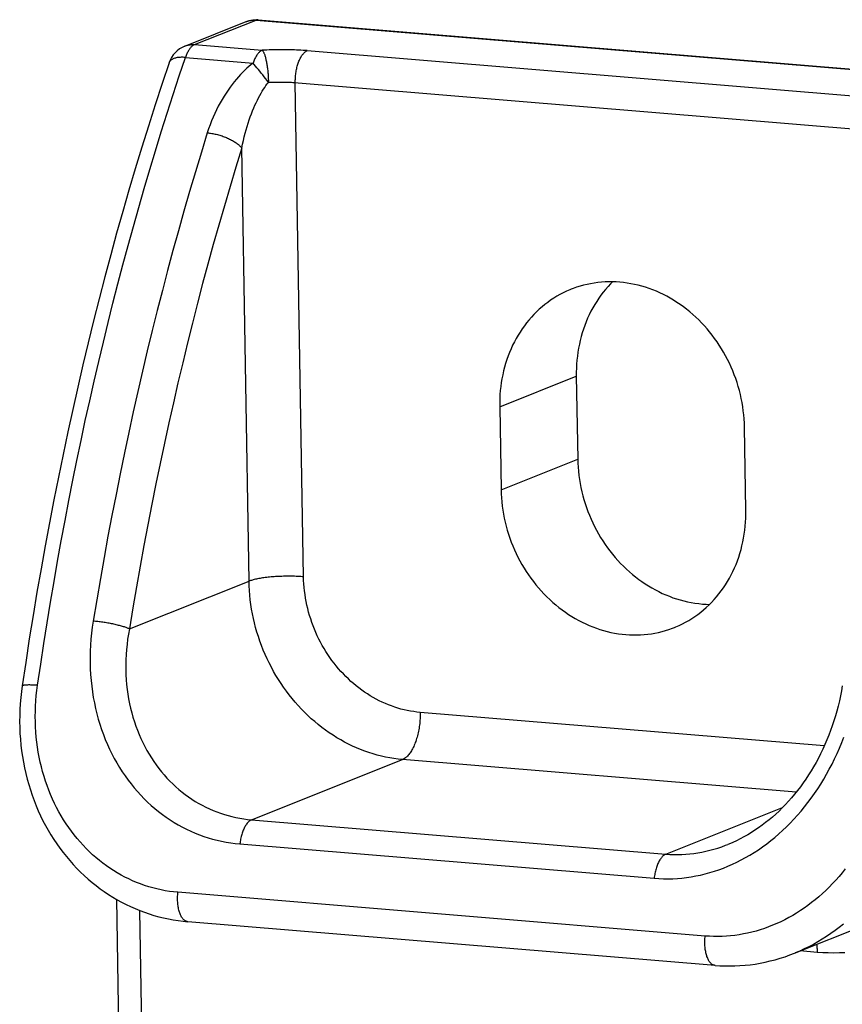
# Model space of a CAD drawing. Header units: inches. Extents: x 0 to 7.33, y 0 to 5.67.
# Tile 2 of 4: x 1.15 to 2.37, y 2.66 to 4.12. Entities that reach past the tile are written whole.
import ezdxf

# ---------------------------------------------------------------- set-up
doc = ezdxf.new("R2010")
doc.units = ezdxf.units.IN
doc.header["$LTSCALE"] = 0.403333
doc.header["$MEASUREMENT"] = 0
doc.layers.get('0').update_dxf_attribs({"linetype": 'CONTINUOUS'})

msp = doc.modelspace()

# ---------------------------------------------------------------- linework, layer by layer
at = {"color": 7, "linetype": 'Continuous'}
for p, q in [((1.3929, 4.0794), (1.4838, 4.1156)), ((1.4073, 4.0815), (1.4982, 4.1177)), ((1.4838, 4.1156), (1.4844, 4.1159)), ((1.4982, 4.1177), (2.7626, 4.0129)), ((1.5013, 4.1182), (2.7657, 4.0134)), ((1.4073, 4.0815), (1.5073, 4.0732)), ((1.3937, 4.0626), (1.4938, 4.0543)), ((1.574, 4.0726), (2.5253, 3.9937)), ((1.4956, 4.0521), (1.4938, 4.0543)), ((1.4975, 4.0498), (1.4956, 4.0521)), ((1.4995, 4.0474), (1.4975, 4.0498)), ((1.5016, 4.0448), (1.4995, 4.0474)), ((1.5037, 4.0422), (1.5016, 4.0448)), ((1.5058, 4.0395), (1.5037, 4.0422)), ((1.508, 4.0367), (1.5058, 4.0395)), ((1.5102, 4.034), (1.508, 4.0367)), ((1.5123, 4.0312), (1.5102, 4.034)), ((1.5144, 4.0285), (1.5123, 4.0312)), ((1.5165, 4.0257), (1.5144, 4.0285)), ((1.5544, 4.0255), (2.5076, 3.9465)), ((1.5685, 3.2947), (1.5562, 4.0254)), ((1.4878, 3.2883), (1.4771, 3.9287)), ((1.8585, 3.5461), (1.9718, 3.5913)), ((1.9718, 3.5913), (1.9739, 3.4687)), ((1.8585, 3.5461), (1.8605, 3.4235)), ((2.2226, 3.3935), (2.2205, 3.5161)), ((1.8605, 3.4235), (1.9739, 3.4687)), ((1.3108, 3.2177), (1.4878, 3.2883)), ((2.3386, 3.0448), (1.7409, 3.0943)), ((1.4915, 2.9356), (1.7147, 3.0246)), ((2.297, 2.9764), (1.7147, 3.0246)), ((2.1042, 2.8848), (2.2769, 2.9537)), ((1.4915, 2.9356), (2.1042, 2.8848)), ((1.4743, 2.8998), (2.087, 2.849)), ((2.1623, 2.7637), (1.3825, 2.8283)), ((1.2916, 2.8181), (1.3115, 1.6315)), ((1.3258, 2.8016), (1.3456, 1.6212)), ((2.177, 2.7203), (1.3972, 2.7849)), ((2.2944, 2.7382), (2.4196, 2.7882)), ((2.3281, 2.7395), (2.3028, 2.7416))]:
    msp.add_line(p, q, dxfattribs=at)
for points in [[(1.4838, 4.1156), (1.4852, 4.1162), (1.4866, 4.1166), (1.488, 4.117), (1.4895, 4.1174), (1.4909, 4.1177), (1.4924, 4.1179), (1.4938, 4.1181), (1.4953, 4.1183), (1.4968, 4.1184), (1.4983, 4.1184), (1.4998, 4.1183), (1.5013, 4.1182)], [(1.4844, 4.1159), (1.4859, 4.1164), (1.4873, 4.1168), (1.4888, 4.1172), (1.4904, 4.1174), (1.4919, 4.1177), (1.4935, 4.1178), (1.495, 4.1179), (1.4966, 4.1178), (1.4982, 4.1177)], [(1.5013, 4.1182), (1.5008, 4.1183), (1.5002, 4.1182), (1.4995, 4.1181), (1.4989, 4.118), (1.4982, 4.1177)], [(1.3929, 4.0794), (1.3935, 4.0796), (1.3949, 4.0801), (1.3964, 4.0805), (1.3979, 4.0809), (1.3994, 4.0812), (1.401, 4.0814), (1.4025, 4.0815), (1.4041, 4.0816), (1.4057, 4.0816), (1.4073, 4.0815)], [(1.4073, 4.0815), (1.4065, 4.0811), (1.4057, 4.0807), (1.4049, 4.0802), (1.4042, 4.0797), (1.4034, 4.079), (1.4027, 4.0784), (1.4019, 4.0776), (1.4012, 4.0768), (1.4005, 4.0759), (1.3998, 4.075), (1.3991, 4.074), (1.3984, 4.0729), (1.3978, 4.0718), (1.3971, 4.0706), (1.3965, 4.0694), (1.3959, 4.0681), (1.3953, 4.0668), (1.3948, 4.0654), (1.3942, 4.064), (1.3937, 4.0626)], [(1.1751, 3.1346), (1.1797, 3.1655), (1.1844, 3.1963), (1.1892, 3.2269), (1.1942, 3.2573), (1.1994, 3.2877), (1.2047, 3.3179), (1.2101, 3.3479), (1.2157, 3.3779), (1.2214, 3.4077), (1.2273, 3.4374), (1.2333, 3.4669), (1.2394, 3.4964), (1.2457, 3.5257), (1.2522, 3.5549), (1.2588, 3.584), (1.2655, 3.6129), (1.2724, 3.6418), (1.2794, 3.6706), (1.2866, 3.6992), (1.2939, 3.7277), (1.3014, 3.7562), (1.309, 3.7845), (1.3168, 3.8127), (1.3247, 3.8409), (1.3328, 3.8689), (1.3411, 3.8969), (1.3494, 3.9247), (1.358, 3.9525), (1.3667, 3.9801), (1.3755, 4.0077), (1.3846, 4.0352), (1.3937, 4.0626)], [(1.3937, 4.0626), (1.3921, 4.0627), (1.3904, 4.0628), (1.3889, 4.0628), (1.3873, 4.0628), (1.3858, 4.0627), (1.3844, 4.0626), (1.383, 4.0625), (1.3816, 4.0623), (1.3803, 4.062), (1.3791, 4.0617), (1.3779, 4.0614), (1.3768, 4.061), (1.3757, 4.0606), (1.3748, 4.0602), (1.3739, 4.0597), (1.373, 4.0591), (1.3723, 4.0586), (1.3716, 4.058), (1.371, 4.0573), (1.3705, 4.0567), (1.37, 4.0559), (1.3697, 4.0552), (1.3695, 4.0546)], [(1.5073, 4.0732), (1.5066, 4.0728), (1.5058, 4.0724), (1.505, 4.0719), (1.5043, 4.0714), (1.5035, 4.0708), (1.5027, 4.0701), (1.502, 4.0693), (1.5013, 4.0685), (1.5005, 4.0676), (1.4998, 4.0667), (1.4992, 4.0657), (1.4985, 4.0646), (1.4978, 4.0635), (1.4972, 4.0623), (1.4966, 4.0611), (1.496, 4.0598), (1.4954, 4.0585), (1.4948, 4.0571), (1.4943, 4.0557), (1.4938, 4.0543)], [(1.574, 4.0726), (1.5709, 4.0728), (1.5678, 4.073), (1.5646, 4.0732), (1.5614, 4.0734), (1.5582, 4.0735), (1.5549, 4.0737), (1.5515, 4.0738), (1.5482, 4.0739), (1.5448, 4.0739), (1.5414, 4.074), (1.538, 4.074), (1.5346, 4.074), (1.5312, 4.074), (1.5277, 4.0739), (1.5243, 4.0739), (1.5209, 4.0738), (1.5175, 4.0737), (1.5141, 4.0735), (1.5107, 4.0734), (1.5073, 4.0732)], [(1.5073, 4.0732), (1.5077, 4.0728), (1.508, 4.0724), (1.5084, 4.0719), (1.5088, 4.0713), (1.5092, 4.0706), (1.5095, 4.0699), (1.5099, 4.0691), (1.5103, 4.0682), (1.5106, 4.0673), (1.511, 4.0663), (1.5113, 4.0652), (1.5116, 4.0641), (1.512, 4.0629), (1.5123, 4.0617), (1.5126, 4.0604), (1.5129, 4.059), (1.5132, 4.0576), (1.5135, 4.0562), (1.5138, 4.0547), (1.5141, 4.0532), (1.5143, 4.0516), (1.5146, 4.05), (1.5148, 4.0484), (1.515, 4.0467), (1.5152, 4.045), (1.5154, 4.0433), (1.5156, 4.0416), (1.5157, 4.0398), (1.5159, 4.0381), (1.516, 4.0363), (1.5161, 4.0346), (1.5162, 4.0328), (1.5163, 4.031), (1.5164, 4.0292), (1.5164, 4.0275), (1.5165, 4.0257)], [(1.5562, 4.0254), (1.5562, 4.0271), (1.5562, 4.0289), (1.5563, 4.0306), (1.5564, 4.0324), (1.5565, 4.0342), (1.5567, 4.0359), (1.5569, 4.0377), (1.5571, 4.0394), (1.5574, 4.0412), (1.5577, 4.0429), (1.558, 4.0446), (1.5583, 4.0463), (1.5587, 4.0479), (1.5592, 4.0495), (1.5596, 4.0511), (1.5601, 4.0527), (1.5606, 4.0542), (1.5611, 4.0557), (1.5617, 4.0571), (1.5623, 4.0585), (1.5629, 4.0598), (1.5635, 4.0611), (1.5642, 4.0624), (1.5648, 4.0635), (1.5655, 4.0647), (1.5662, 4.0657), (1.567, 4.0667), (1.5677, 4.0676), (1.5685, 4.0685), (1.5692, 4.0693), (1.57, 4.07), (1.5708, 4.0707), (1.5716, 4.0713), (1.5724, 4.0718), (1.5732, 4.0722), (1.574, 4.0726)], [(1.3695, 4.0546), (1.3592, 4.0238), (1.3489, 3.9926), (1.3389, 3.9612), (1.3292, 3.9297), (1.3196, 3.8981), (1.3102, 3.8664), (1.301, 3.8346), (1.292, 3.8026), (1.2832, 3.7705), (1.2746, 3.7383), (1.2662, 3.7059), (1.258, 3.6734), (1.2499, 3.6408), (1.2421, 3.6081), (1.2345, 3.5751), (1.227, 3.5421), (1.2198, 3.5089), (1.2127, 3.4755), (1.2058, 3.442), (1.1991, 3.4084), (1.1926, 3.3745), (1.1863, 3.3406), (1.1802, 3.3064), (1.1742, 3.2721), (1.1685, 3.2376), (1.1629, 3.2029), (1.1575, 3.1681), (1.1524, 3.1335)], [(1.4938, 4.0543), (1.4907, 4.0518), (1.4877, 4.0492), (1.4846, 4.0465), (1.4815, 4.0436), (1.4784, 4.0405), (1.4753, 4.0373), (1.4722, 4.0339), (1.4691, 4.0303), (1.466, 4.0266), (1.4629, 4.0226), (1.4598, 4.0186), (1.4568, 4.0143), (1.4538, 4.0099), (1.4508, 4.0053), (1.4479, 4.0005), (1.4451, 3.9956), (1.4424, 3.9905), (1.4397, 3.9853), (1.4372, 3.9799), (1.4347, 3.9744), (1.4324, 3.9688), (1.4302, 3.963), (1.4281, 3.9571), (1.4261, 3.9511)], [(1.4771, 3.9287), (1.4782, 3.9343), (1.4794, 3.9398), (1.4806, 3.9452), (1.482, 3.9504), (1.4834, 3.9556), (1.4849, 3.9606), (1.4864, 3.9655), (1.488, 3.9703), (1.4896, 3.9749), (1.4913, 3.9794), (1.493, 3.9837), (1.4948, 3.9879), (1.4965, 3.9919), (1.4983, 3.9957), (1.5001, 3.9994), (1.502, 4.003), (1.5038, 4.0063), (1.5056, 4.0096), (1.5074, 4.0126), (1.5093, 4.0155), (1.5111, 4.0183), (1.5129, 4.0209), (1.5147, 4.0234), (1.5165, 4.0257)], [(1.5165, 4.0257), (1.5185, 4.0258), (1.5205, 4.0259), (1.5225, 4.026), (1.5246, 4.0261), (1.5266, 4.0261), (1.5287, 4.0262), (1.5307, 4.0262), (1.5327, 4.0262), (1.5348, 4.0262), (1.5368, 4.0262), (1.5388, 4.0262), (1.5408, 4.0262), (1.5428, 4.0261), (1.5448, 4.026), (1.5468, 4.026), (1.5487, 4.0259), (1.5506, 4.0258), (1.5525, 4.0256), (1.5544, 4.0255)], [(1.4261, 3.9511), (1.4173, 3.9224), (1.4085, 3.8935), (1.4, 3.8645), (1.3916, 3.8354), (1.3834, 3.8062), (1.3753, 3.777), (1.3674, 3.7476), (1.3597, 3.718), (1.3521, 3.6884), (1.3447, 3.6587), (1.3374, 3.6288), (1.3303, 3.5989), (1.3234, 3.5688), (1.3166, 3.5386), (1.31, 3.5082), (1.3035, 3.4778), (1.2972, 3.4472), (1.2911, 3.4164), (1.2851, 3.3856), (1.2792, 3.3546), (1.2735, 3.3235), (1.268, 3.2922), (1.2626, 3.2608), (1.2574, 3.2292)], [(1.4261, 3.9511), (1.4277, 3.951), (1.4293, 3.9508), (1.431, 3.9506), (1.4326, 3.9503), (1.4343, 3.95), (1.436, 3.9497), (1.4377, 3.9493), (1.4394, 3.9489), (1.4411, 3.9485), (1.4428, 3.948), (1.4445, 3.9476), (1.4462, 3.947), (1.4479, 3.9465), (1.4496, 3.9459), (1.4512, 3.9453), (1.4528, 3.9447), (1.4545, 3.944), (1.456, 3.9433), (1.4576, 3.9426), (1.4591, 3.9419), (1.4606, 3.9412), (1.4621, 3.9404), (1.4635, 3.9396), (1.4648, 3.9388), (1.4662, 3.938), (1.4674, 3.9372), (1.4687, 3.9364), (1.4698, 3.9355), (1.471, 3.9347), (1.472, 3.9338), (1.473, 3.933), (1.4739, 3.9321), (1.4748, 3.9313), (1.4756, 3.9304), (1.4764, 3.9296), (1.4771, 3.9287)], [(1.4771, 3.9287), (1.4683, 3.9004), (1.4597, 3.8719), (1.4513, 3.8434), (1.443, 3.8147), (1.4349, 3.786), (1.427, 3.7571), (1.4192, 3.7282), (1.4116, 3.6991), (1.4041, 3.6699), (1.3968, 3.6406), (1.3897, 3.6112), (1.3827, 3.5817), (1.3759, 3.5521), (1.3692, 3.5224), (1.3627, 3.4925), (1.3563, 3.4625), (1.3501, 3.4324), (1.344, 3.4021), (1.3381, 3.3717), (1.3323, 3.3412), (1.3267, 3.3105), (1.3213, 3.2797), (1.316, 3.2488), (1.3108, 3.2177)], [(2.2205, 3.5161), (2.2204, 3.5221), (2.22, 3.5282), (2.2195, 3.5342), (2.2188, 3.5402), (2.218, 3.5462), (2.217, 3.5523), (2.2158, 3.5582), (2.2145, 3.5642), (2.213, 3.5701), (2.2113, 3.576), (2.2095, 3.5819), (2.2076, 3.5877), (2.2055, 3.5935), (2.2032, 3.5992), (2.2008, 3.6048), (2.1982, 3.6104), (2.1955, 3.6159), (2.1927, 3.6213), (2.1897, 3.6267), (2.1866, 3.6319), (2.1833, 3.6371), (2.1799, 3.6421), (2.1764, 3.6471), (2.1728, 3.652), (2.169, 3.6567), (2.1652, 3.6614), (2.1612, 3.6659), (2.1571, 3.6703), (2.1528, 3.6745), (2.1485, 3.6787), (2.1441, 3.6827), (2.1396, 3.6865), (2.135, 3.6902), (2.1303, 3.6938), (2.1255, 3.6972), (2.1207, 3.7005), (2.1158, 3.7036), (2.1108, 3.7066), (2.1057, 3.7094), (2.1006, 3.712), (2.0954, 3.7145), (2.0902, 3.7168), (2.0849, 3.719), (2.0796, 3.7209), (2.0742, 3.7227), (2.0689, 3.7243), (2.0634, 3.7258), (2.058, 3.7271), (2.0526, 3.7281), (2.0471, 3.729), (2.0416, 3.7298), (2.0362, 3.7303), (2.0307, 3.7307), (2.0252, 3.7309), (2.0198, 3.7309), (2.0144, 3.7307), (2.009, 3.7303), (2.0036, 3.7298), (1.9983, 3.729), (1.9929, 3.7281), (1.9877, 3.727), (1.9825, 3.7258), (1.9773, 3.7243), (1.9722, 3.7227), (1.9672, 3.7209), (1.9642, 3.7198)], [(2.0255, 3.7309), (2.0225, 3.7278), (2.0187, 3.7238), (2.0151, 3.7197), (2.0116, 3.7154), (2.0083, 3.711), (2.0051, 3.7065), (2.002, 3.7018), (1.999, 3.6971), (1.9962, 3.6922), (1.9935, 3.6873), (1.991, 3.6822), (1.9886, 3.677), (1.9864, 3.6718), (1.9843, 3.6664), (1.9824, 3.661), (1.9806, 3.6555), (1.979, 3.6499), (1.9776, 3.6443), (1.9763, 3.6386), (1.9752, 3.6328), (1.9742, 3.627), (1.9734, 3.6211), (1.9727, 3.6152), (1.9723, 3.6093), (1.972, 3.6033), (1.9718, 3.5973), (1.9718, 3.5913)], [(1.9642, 3.7198), (1.9622, 3.7189), (1.9573, 3.7168), (1.9524, 3.7145), (1.9477, 3.712), (1.943, 3.7094), (1.9384, 3.7065), (1.9339, 3.7036), (1.9295, 3.7005), (1.9252, 3.6972), (1.9211, 3.6937), (1.917, 3.6902), (1.913, 3.6864), (1.9091, 3.6826), (1.9054, 3.6786), (1.9018, 3.6744), (1.8983, 3.6702), (1.895, 3.6658), (1.8917, 3.6613), (1.8886, 3.6566), (1.8857, 3.6519), (1.8829, 3.647), (1.8802, 3.642), (1.8777, 3.637), (1.8753, 3.6318), (1.8731, 3.6266), (1.871, 3.6212), (1.8691, 3.6158), (1.8673, 3.6103), (1.8657, 3.6047), (1.8642, 3.5991), (1.863, 3.5934), (1.8618, 3.5876), (1.8609, 3.5818), (1.86, 3.5759), (1.8594, 3.57), (1.8589, 3.5641), (1.8586, 3.5581), (1.8585, 3.5521), (1.8585, 3.5461)], [(1.9739, 3.4687), (1.9741, 3.4627), (1.9744, 3.4567), (1.9749, 3.4507), (1.9756, 3.4446), (1.9764, 3.4386), (1.9775, 3.4326), (1.9786, 3.4266), (1.9799, 3.4206), (1.9814, 3.4147), (1.9831, 3.4088), (1.9849, 3.4029), (1.9868, 3.3971), (1.9889, 3.3914), (1.9912, 3.3857), (1.9936, 3.38), (1.9962, 3.3744), (1.9989, 3.3689), (2.0017, 3.3635), (2.0047, 3.3582), (2.0078, 3.3529), (2.0111, 3.3478), (2.0145, 3.3427), (2.018, 3.3377), (2.0216, 3.3329), (2.0254, 3.3281), (2.0293, 3.3235), (2.0333, 3.319), (2.0374, 3.3146), (2.0416, 3.3103), (2.0459, 3.3062), (2.0503, 3.3022), (2.0548, 3.2983), (2.0594, 3.2946), (2.0641, 3.291), (2.0689, 3.2876), (2.0737, 3.2843), (2.0787, 3.2812), (2.0837, 3.2782), (2.0887, 3.2754), (2.0938, 3.2728), (2.099, 3.2703), (2.1042, 3.268), (2.1095, 3.2659), (2.1148, 3.2639), (2.1202, 3.2621), (2.1256, 3.2605), (2.131, 3.259), (2.1364, 3.2578), (2.1419, 3.2567), (2.1473, 3.2558), (2.1528, 3.2551), (2.1582, 3.2545), (2.1637, 3.2542), (2.1689, 3.254)], [(1.8605, 3.4235), (1.8607, 3.4175), (1.8611, 3.4115), (1.8616, 3.4054), (1.8623, 3.3994), (1.8631, 3.3934), (1.8641, 3.3874), (1.8653, 3.3814), (1.8666, 3.3754), (1.8681, 3.3695), (1.8697, 3.3636), (1.8715, 3.3577), (1.8735, 3.3519), (1.8756, 3.3461), (1.8779, 3.3404), (1.8803, 3.3348), (1.8828, 3.3292), (1.8855, 3.3237), (1.8884, 3.3183), (1.8914, 3.313), (1.8945, 3.3077), (1.8977, 3.3025), (1.9011, 3.2975), (1.9046, 3.2925), (1.9083, 3.2876), (1.9121, 3.2829), (1.9159, 3.2783), (1.9199, 3.2738), (1.924, 3.2694), (1.9282, 3.2651), (1.9326, 3.261), (1.937, 3.257), (1.9415, 3.2531), (1.9461, 3.2494), (1.9508, 3.2458), (1.9556, 3.2424), (1.9604, 3.2391), (1.9653, 3.236), (1.9703, 3.233), (1.9754, 3.2302), (1.9805, 3.2276), (1.9857, 3.2251), (1.9909, 3.2228), (1.9962, 3.2207), (2.0015, 3.2187), (2.0068, 3.2169), (2.0122, 3.2153), (2.0176, 3.2138), (2.0231, 3.2126), (2.0285, 3.2115), (2.034, 3.2106), (2.0394, 3.2098), (2.0449, 3.2093), (2.0504, 3.2089), (2.0558, 3.2088), (2.0613, 3.2088), (2.0667, 3.2089), (2.0721, 3.2093), (2.0775, 3.2099), (2.0828, 3.2106), (2.0881, 3.2115), (2.0934, 3.2126), (2.0986, 3.2139), (2.1038, 3.2153), (2.1089, 3.2169), (2.1139, 3.2187), (2.1168, 3.2199)], [(2.1168, 3.2199), (2.1189, 3.2207), (2.1238, 3.2228), (2.1287, 3.2251), (2.1334, 3.2276), (2.1381, 3.2303), (2.1427, 3.2331), (2.1472, 3.236), (2.1515, 3.2392), (2.1558, 3.2424), (2.16, 3.2459), (2.1641, 3.2495), (2.1681, 3.2532), (2.1719, 3.257), (2.1757, 3.261), (2.1793, 3.2652), (2.1828, 3.2694), (2.1861, 3.2738), (2.1894, 3.2784), (2.1924, 3.283), (2.1954, 3.2878), (2.1982, 3.2926), (2.2009, 3.2976), (2.2034, 3.3026), (2.2058, 3.3078), (2.208, 3.3131), (2.2101, 3.3184), (2.212, 3.3238), (2.2138, 3.3293), (2.2154, 3.3349), (2.2168, 3.3406), (2.2181, 3.3463), (2.2193, 3.352), (2.2202, 3.3578), (2.221, 3.3637), (2.2217, 3.3696), (2.2222, 3.3755), (2.2225, 3.3815), (2.2226, 3.3875), (2.2226, 3.3935)], [(1.5685, 3.2947), (1.5664, 3.2949), (1.5642, 3.295), (1.562, 3.2952), (1.5598, 3.2953), (1.5575, 3.2954), (1.5552, 3.2955), (1.5529, 3.2955), (1.5506, 3.2956), (1.5483, 3.2956), (1.5459, 3.2956), (1.5436, 3.2956), (1.5412, 3.2955), (1.5389, 3.2955), (1.5365, 3.2954), (1.5342, 3.2954), (1.5318, 3.2953), (1.5295, 3.2951), (1.5272, 3.295), (1.5249, 3.2948), (1.5227, 3.2947), (1.5205, 3.2945), (1.5183, 3.2943), (1.5161, 3.2941), (1.514, 3.2938), (1.5119, 3.2936), (1.5099, 3.2933), (1.5079, 3.293), (1.506, 3.2927), (1.5041, 3.2924), (1.5023, 3.2921), (1.5005, 3.2918), (1.4988, 3.2914), (1.4972, 3.2911), (1.4956, 3.2907), (1.4941, 3.2903), (1.4927, 3.2899), (1.4914, 3.2895), (1.4901, 3.2891), (1.4889, 3.2887), (1.4878, 3.2883)], [(1.7409, 3.0943), (1.7362, 3.0948), (1.7314, 3.0954), (1.7267, 3.0962), (1.7219, 3.0971), (1.7172, 3.0981), (1.7125, 3.0993), (1.7078, 3.1007), (1.7032, 3.1021), (1.6985, 3.1038), (1.6939, 3.1055), (1.6894, 3.1074), (1.6848, 3.1094), (1.6803, 3.1116), (1.6759, 3.1139), (1.6715, 3.1163), (1.6671, 3.1189), (1.6629, 3.1216), (1.6586, 3.1244), (1.6545, 3.1273), (1.6504, 3.1304), (1.6463, 3.1335), (1.6424, 3.1368), (1.6385, 3.1402), (1.6347, 3.1437), (1.6309, 3.1474), (1.6273, 3.1511), (1.6237, 3.1549), (1.6203, 3.1588), (1.6169, 3.1629), (1.6136, 3.167), (1.6104, 3.1712), (1.6074, 3.1755), (1.6044, 3.1798), (1.6015, 3.1843), (1.5987, 3.1888), (1.5961, 3.1934), (1.5935, 3.1981), (1.5911, 3.2028), (1.5888, 3.2076), (1.5866, 3.2125), (1.5845, 3.2174), (1.5826, 3.2223), (1.5807, 3.2273), (1.579, 3.2324), (1.5774, 3.2375), (1.576, 3.2426), (1.5746, 3.2477), (1.5734, 3.2529), (1.5723, 3.2581), (1.5714, 3.2633), (1.5706, 3.2685), (1.5699, 3.2738), (1.5693, 3.279), (1.5689, 3.2842), (1.5686, 3.2895), (1.5685, 3.2947)], [(1.7147, 3.0246), (1.7085, 3.0253), (1.7022, 3.0261), (1.696, 3.0271), (1.6897, 3.0283), (1.6835, 3.0296), (1.6773, 3.0312), (1.6712, 3.033), (1.665, 3.0349), (1.6589, 3.037), (1.6529, 3.0393), (1.6469, 3.0418), (1.6409, 3.0445), (1.635, 3.0474), (1.6291, 3.0504), (1.6234, 3.0536), (1.6176, 3.0569), (1.612, 3.0605), (1.6064, 3.0642), (1.6009, 3.068), (1.5955, 3.0721), (1.5902, 3.0762), (1.585, 3.0806), (1.5799, 3.085), (1.5749, 3.0897), (1.57, 3.0944), (1.5652, 3.0993), (1.5605, 3.1044), (1.556, 3.1095), (1.5515, 3.1148), (1.5472, 3.1202), (1.543, 3.1258), (1.539, 3.1314), (1.5351, 3.1372), (1.5313, 3.143), (1.5276, 3.149), (1.5241, 3.155), (1.5208, 3.1612), (1.5176, 3.1674), (1.5145, 3.1737), (1.5116, 3.1801), (1.5089, 3.1865), (1.5063, 3.1931), (1.5039, 3.1996), (1.5017, 3.2063), (1.4996, 3.213), (1.4976, 3.2197), (1.4959, 3.2265), (1.4943, 3.2333), (1.4929, 3.2401), (1.4916, 3.247), (1.4906, 3.2538), (1.4897, 3.2607), (1.4889, 3.2676), (1.4884, 3.2745), (1.488, 3.2814), (1.4878, 3.2883)], [(1.2574, 3.2292), (1.256, 3.2203), (1.2549, 3.2114), (1.254, 3.2026), (1.2534, 3.1937), (1.253, 3.1849), (1.2528, 3.1761), (1.2528, 3.1674), (1.253, 3.1587), (1.2535, 3.1501), (1.2542, 3.1416), (1.2551, 3.1332), (1.2562, 3.1248), (1.2575, 3.1165), (1.2591, 3.1083), (1.2608, 3.1003), (1.2628, 3.0923), (1.2649, 3.0844), (1.2672, 3.0767), (1.2697, 3.0691), (1.2724, 3.0616), (1.2753, 3.0542), (1.2784, 3.047), (1.2816, 3.0399), (1.2851, 3.0329), (1.2886, 3.0261), (1.2924, 3.0195), (1.2963, 3.0129), (1.3003, 3.0066), (1.3045, 3.0004), (1.3089, 2.9943), (1.3134, 2.9885), (1.318, 2.9828), (1.3228, 2.9772), (1.3277, 2.9718), (1.3328, 2.9666), (1.3379, 2.9616), (1.3432, 2.9568), (1.3486, 2.9521), (1.3541, 2.9476), (1.3597, 2.9433), (1.3655, 2.9392), (1.3713, 2.9353), (1.3772, 2.9316), (1.3832, 2.928), (1.3893, 2.9247), (1.3955, 2.9216), (1.4017, 2.9186), (1.4081, 2.9159), (1.4144, 2.9133), (1.4209, 2.911), (1.4274, 2.9089), (1.434, 2.9069), (1.4406, 2.9052), (1.4473, 2.9037), (1.454, 2.9024), (1.4608, 2.9013), (1.4675, 2.9004), (1.4743, 2.8998)], [(1.3108, 3.2177), (1.31, 3.2181), (1.3091, 3.2185), (1.3081, 3.2189), (1.307, 3.2193), (1.3059, 3.2197), (1.3047, 3.2201), (1.3035, 3.2206), (1.3021, 3.221), (1.3008, 3.2214), (1.2993, 3.2218), (1.2978, 3.2222), (1.2963, 3.2226), (1.2947, 3.223), (1.2931, 3.2234), (1.2914, 3.2238), (1.2897, 3.2242), (1.288, 3.2246), (1.2863, 3.225), (1.2845, 3.2253), (1.2827, 3.2257), (1.2808, 3.226), (1.279, 3.2264), (1.2772, 3.2267), (1.2753, 3.227), (1.2735, 3.2273), (1.2716, 3.2276), (1.2698, 3.2278), (1.2679, 3.2281), (1.2661, 3.2283), (1.2643, 3.2285), (1.2625, 3.2287), (1.2608, 3.2289), (1.259, 3.2291), (1.2574, 3.2292)], [(1.3108, 3.2177), (1.3095, 3.2101), (1.3083, 3.2025), (1.3074, 3.1949), (1.3066, 3.1873), (1.3061, 3.1797), (1.3057, 3.1722), (1.3056, 3.1647), (1.3056, 3.1573), (1.3058, 3.15), (1.3062, 3.1426), (1.3068, 3.1354), (1.3076, 3.1282), (1.3086, 3.1212), (1.3098, 3.1141), (1.3111, 3.1072), (1.3126, 3.1004), (1.3143, 3.0937), (1.3162, 3.087), (1.3182, 3.0805), (1.3204, 3.0741), (1.3227, 3.0678), (1.3253, 3.0616), (1.3279, 3.0555), (1.3307, 3.0496), (1.3337, 3.0438), (1.3368, 3.038), (1.34, 3.0325), (1.3434, 3.027), (1.3469, 3.0217), (1.3506, 3.0166), (1.3544, 3.0115), (1.3583, 3.0066), (1.3623, 3.0019), (1.3664, 2.9973), (1.3707, 2.9928), (1.375, 2.9885), (1.3795, 2.9844), (1.3841, 2.9804), (1.3887, 2.9766), (1.3935, 2.9729), (1.3984, 2.9694), (1.4033, 2.966), (1.4084, 2.9628), (1.4135, 2.9598), (1.4187, 2.9569), (1.424, 2.9543), (1.4293, 2.9517), (1.4347, 2.9494), (1.4402, 2.9472), (1.4457, 2.9452), (1.4513, 2.9434), (1.4569, 2.9417), (1.4626, 2.9403), (1.4683, 2.939), (1.4741, 2.9379), (1.4799, 2.9369), (1.4857, 2.9362), (1.4915, 2.9356)], [(1.1524, 3.1335), (1.1512, 3.125), (1.1503, 3.1161), (1.1495, 3.1072), (1.149, 3.0984), (1.1487, 3.0895), (1.1486, 3.0807), (1.1488, 3.072), (1.1491, 3.0633), (1.1497, 3.0546), (1.1505, 3.046), (1.1515, 3.0374), (1.1527, 3.0289), (1.1542, 3.0205), (1.1558, 3.0122), (1.1577, 3.0039), (1.1597, 2.9958), (1.162, 2.9877), (1.1644, 2.9797), (1.1671, 2.9718), (1.1699, 2.9641), (1.1729, 2.9564), (1.1761, 2.9489), (1.1795, 2.9415), (1.1831, 2.9342), (1.1868, 2.9271), (1.1908, 2.9201), (1.1948, 2.9132), (1.1991, 2.9065), (1.2035, 2.8999), (1.2081, 2.8935), (1.2128, 2.8872), (1.2177, 2.8811), (1.2227, 2.8751), (1.2279, 2.8693), (1.2332, 2.8637), (1.2386, 2.8583), (1.2442, 2.853), (1.2499, 2.8479), (1.2557, 2.843), (1.2616, 2.8382), (1.2676, 2.8337), (1.2738, 2.8293), (1.28, 2.8251), (1.2864, 2.8211), (1.2928, 2.8174), (1.2994, 2.8138), (1.306, 2.8104), (1.3127, 2.8072), (1.3194, 2.8042), (1.3263, 2.8014), (1.3332, 2.7988), (1.3402, 2.7964), (1.3472, 2.7942), (1.3543, 2.7923), (1.3614, 2.7905), (1.3686, 2.789), (1.3758, 2.7876), (1.383, 2.7865), (1.3903, 2.7856), (1.3972, 2.7849)], [(1.1524, 3.1335), (1.1524, 3.1337), (1.1526, 3.1339), (1.1528, 3.1341), (1.1531, 3.1342), (1.1536, 3.1344), (1.154, 3.1346), (1.1546, 3.1347), (1.1553, 3.1348), (1.156, 3.1349), (1.1568, 3.135), (1.1577, 3.1351), (1.1587, 3.1352), (1.1597, 3.1352), (1.1608, 3.1352), (1.162, 3.1353), (1.1632, 3.1353), (1.1645, 3.1352), (1.1658, 3.1352), (1.1673, 3.1351), (1.1687, 3.1351), (1.1703, 3.135), (1.1718, 3.1349), (1.1734, 3.1348), (1.1751, 3.1346)], [(1.3825, 2.8283), (1.3763, 2.8289), (1.3701, 2.8297), (1.3639, 2.8307), (1.3577, 2.8319), (1.3515, 2.8333), (1.3454, 2.8348), (1.3394, 2.8366), (1.3334, 2.8385), (1.3274, 2.8406), (1.3215, 2.8429), (1.3157, 2.8454), (1.3099, 2.848), (1.3042, 2.8508), (1.2986, 2.8538), (1.293, 2.857), (1.2875, 2.8604), (1.2821, 2.8639), (1.2768, 2.8676), (1.2716, 2.8714), (1.2665, 2.8754), (1.2614, 2.8796), (1.2565, 2.8839), (1.2517, 2.8884), (1.247, 2.8931), (1.2424, 2.8979), (1.2379, 2.9028), (1.2335, 2.9079), (1.2293, 2.9132), (1.2252, 2.9185), (1.2212, 2.9241), (1.2173, 2.9297), (1.2136, 2.9355), (1.21, 2.9414), (1.2066, 2.9474), (1.2033, 2.9536), (1.2002, 2.9598), (1.1972, 2.9662), (1.1943, 2.9727), (1.1916, 2.9793), (1.1891, 2.986), (1.1868, 2.9928), (1.1846, 2.9997), (1.1825, 3.0067), (1.1807, 3.0138), (1.179, 3.0209), (1.1774, 3.0281), (1.1761, 3.0354), (1.1749, 3.0428), (1.1739, 3.0502), (1.1731, 3.0577), (1.1725, 3.0653), (1.172, 3.0729), (1.1718, 3.0805), (1.1717, 3.0882), (1.1718, 3.0959), (1.1721, 3.1036), (1.1725, 3.1113), (1.1732, 3.1191), (1.1741, 3.1269), (1.1751, 3.1346)], [(2.3652, 3.1335), (2.364, 3.1263), (2.3625, 3.1187), (2.3609, 3.1112), (2.3591, 3.1037), (2.3571, 3.0963), (2.355, 3.089), (2.3528, 3.0817), (2.3504, 3.0745), (2.3479, 3.0674), (2.3452, 3.0604), (2.3424, 3.0535), (2.3394, 3.0466), (2.3364, 3.0399), (2.3331, 3.0332), (2.3298, 3.0267), (2.3264, 3.0203), (2.3228, 3.014), (2.3191, 3.0078), (2.3153, 3.0018), (2.3114, 2.9958), (2.3073, 2.99), (2.3032, 2.9843), (2.299, 2.9788), (2.2947, 2.9734), (2.2902, 2.9681), (2.2857, 2.963), (2.2811, 2.958), (2.2764, 2.9532), (2.2716, 2.9485), (2.2668, 2.944), (2.2618, 2.9396), (2.2568, 2.9354), (2.2517, 2.9313), (2.2466, 2.9274), (2.2413, 2.9237), (2.236, 2.9201), (2.2307, 2.9167), (2.2253, 2.9134), (2.2198, 2.9103), (2.2143, 2.9074), (2.2087, 2.9046), (2.2031, 2.9021), (2.1974, 2.8997), (2.1959, 2.8991)], [(1.7409, 3.0943), (1.7409, 3.092), (1.7409, 3.0897), (1.7409, 3.0873), (1.7407, 3.085), (1.7406, 3.0827), (1.7404, 3.0803), (1.7402, 3.078), (1.7399, 3.0756), (1.7396, 3.0733), (1.7392, 3.071), (1.7388, 3.0687), (1.7384, 3.0664), (1.7379, 3.0642), (1.7374, 3.062), (1.7369, 3.0598), (1.7363, 3.0577), (1.7357, 3.0556), (1.735, 3.0535), (1.7344, 3.0515), (1.7337, 3.0496), (1.7329, 3.0476), (1.7321, 3.0458), (1.7313, 3.044), (1.7305, 3.0423), (1.7297, 3.0406), (1.7288, 3.039), (1.7279, 3.0374), (1.727, 3.036), (1.726, 3.0346), (1.725, 3.0333), (1.7241, 3.032), (1.7231, 3.0309), (1.7221, 3.0298), (1.721, 3.0288), (1.72, 3.0279), (1.719, 3.0271), (1.7179, 3.0263), (1.7168, 3.0257), (1.7158, 3.0251), (1.7147, 3.0246)], [(2.087, 2.849), (2.0938, 2.8485), (2.1006, 2.8483), (2.1075, 2.8482), (2.1144, 2.8484), (2.1213, 2.8488), (2.1281, 2.8494), (2.135, 2.8502), (2.1419, 2.8512), (2.1488, 2.8525), (2.1556, 2.8539), (2.1624, 2.8555), (2.1692, 2.8574), (2.176, 2.8595), (2.1827, 2.8617), (2.1894, 2.8642), (2.1961, 2.8669), (2.2027, 2.8698), (2.2093, 2.8729), (2.2158, 2.8762), (2.2222, 2.8797), (2.2286, 2.8834), (2.2349, 2.8872), (2.2412, 2.8913), (2.2473, 2.8956), (2.2534, 2.9001), (2.2595, 2.9047), (2.2654, 2.9095), (2.2712, 2.9146), (2.277, 2.9198), (2.2827, 2.9251), (2.2882, 2.9307), (2.2937, 2.9364), (2.299, 2.9423), (2.3043, 2.9484), (2.3094, 2.9547), (2.3144, 2.9611), (2.3193, 2.9677), (2.3241, 2.9744), (2.3288, 2.9813), (2.3333, 2.9883), (2.3377, 2.9955), (2.3419, 3.0028), (2.346, 3.0103), (2.35, 3.0179), (2.3538, 3.0256), (2.3574, 3.0335), (2.3609, 3.0415), (2.3643, 3.0496), (2.3674, 3.0578)], [(1.4915, 2.9356), (1.4907, 2.9352), (1.4898, 2.9348), (1.489, 2.9342), (1.4882, 2.9336), (1.4873, 2.9329), (1.4865, 2.9321), (1.4857, 2.9312), (1.4849, 2.9303), (1.4842, 2.9293), (1.4834, 2.9282), (1.4827, 2.927), (1.482, 2.9258), (1.4813, 2.9245), (1.4806, 2.9232), (1.4799, 2.9218), (1.4793, 2.9203), (1.4787, 2.9188), (1.4782, 2.9173), (1.4776, 2.9157), (1.4771, 2.914), (1.4767, 2.9123), (1.4762, 2.9106), (1.4758, 2.9089), (1.4754, 2.9071), (1.4751, 2.9053), (1.4748, 2.9035), (1.4745, 2.9016), (1.4743, 2.8998)], [(2.1042, 2.8848), (2.1101, 2.8844), (2.116, 2.8842), (2.1219, 2.8842), (2.1278, 2.8843), (2.1337, 2.8846), (2.1397, 2.8851), (2.1456, 2.8858), (2.1516, 2.8867), (2.1575, 2.8877), (2.1634, 2.889), (2.1693, 2.8904), (2.1752, 2.892), (2.1811, 2.8937), (2.1869, 2.8957), (2.1927, 2.8978), (2.1959, 2.8991)], [(2.1042, 2.8848), (2.1034, 2.8844), (2.1025, 2.884), (2.1017, 2.8834), (2.1009, 2.8828), (2.1, 2.8821), (2.0992, 2.8813), (2.0984, 2.8804), (2.0976, 2.8795), (2.0969, 2.8785), (2.0961, 2.8774), (2.0954, 2.8762), (2.0946, 2.875), (2.094, 2.8737), (2.0933, 2.8724), (2.0926, 2.871), (2.092, 2.8695), (2.0914, 2.868), (2.0909, 2.8665), (2.0903, 2.8649), (2.0898, 2.8632), (2.0893, 2.8615), (2.0889, 2.8598), (2.0885, 2.8581), (2.0881, 2.8563), (2.0878, 2.8545), (2.0875, 2.8527), (2.0872, 2.8508), (2.087, 2.849)], [(2.3696, 2.8629), (2.3651, 2.8572), (2.3604, 2.8518), (2.3557, 2.8464), (2.3508, 2.8412), (2.3459, 2.8361), (2.3409, 2.8312), (2.3357, 2.8265), (2.3305, 2.8218), (2.3252, 2.8174), (2.3198, 2.8131), (2.3144, 2.809), (2.3088, 2.805), (2.3032, 2.8012), (2.2975, 2.7976), (2.2918, 2.7942), (2.286, 2.7909), (2.2801, 2.7878), (2.2742, 2.7849), (2.2682, 2.7821), (2.2622, 2.7795), (2.2561, 2.7771), (2.25, 2.7749), (2.2438, 2.7729), (2.2377, 2.7711), (2.2315, 2.7694), (2.2252, 2.768), (2.219, 2.7667), (2.2127, 2.7656), (2.2064, 2.7647), (2.2001, 2.764), (2.1938, 2.7635), (2.1875, 2.7631), (2.1812, 2.763), (2.1749, 2.763), (2.1686, 2.7633), (2.1623, 2.7637)], [(1.397, 2.7849), (1.3962, 2.7851), (1.3954, 2.7853), (1.3946, 2.7856), (1.3938, 2.7859), (1.393, 2.7864), (1.3923, 2.7869), (1.3915, 2.7876), (1.3908, 2.7883), (1.3901, 2.789), (1.3894, 2.7899), (1.3887, 2.7908), (1.3881, 2.7918), (1.3875, 2.7929), (1.3869, 2.794), (1.3864, 2.7952), (1.3858, 2.7965), (1.3854, 2.7978), (1.3849, 2.7992), (1.3845, 2.8006), (1.3841, 2.8021), (1.3837, 2.8037), (1.3834, 2.8052), (1.3831, 2.8069), (1.3828, 2.8085), (1.3826, 2.8102), (1.3824, 2.812), (1.3823, 2.8137), (1.3822, 2.8155), (1.3821, 2.8173), (1.3821, 2.8191), (1.3821, 2.8209), (1.3822, 2.8228), (1.3823, 2.8246), (1.3824, 2.8265), (1.3825, 2.8283)], [(2.3669, 2.7811), (2.3608, 2.7763), (2.3546, 2.7717), (2.3484, 2.7672), (2.342, 2.763), (2.3355, 2.7589), (2.329, 2.755), (2.3224, 2.7513), (2.3157, 2.7479), (2.309, 2.7446), (2.3022, 2.7415), (2.2953, 2.7386)], [(2.177, 2.7203), (2.1768, 2.7203), (2.176, 2.7204), (2.1752, 2.7206), (2.1744, 2.7209), (2.1736, 2.7213), (2.1728, 2.7217), (2.172, 2.7223), (2.1713, 2.7229), (2.1706, 2.7236), (2.1699, 2.7244), (2.1692, 2.7252), (2.1685, 2.7262), (2.1679, 2.7272), (2.1673, 2.7282), (2.1667, 2.7294), (2.1662, 2.7306), (2.1656, 2.7318), (2.1651, 2.7332), (2.1647, 2.7345), (2.1643, 2.736), (2.1639, 2.7375), (2.1635, 2.739), (2.1632, 2.7406), (2.1629, 2.7422), (2.1626, 2.7439), (2.1624, 2.7456), (2.1622, 2.7473), (2.1621, 2.7491), (2.162, 2.7508), (2.1619, 2.7526), (2.1619, 2.7545), (2.1619, 2.7563), (2.162, 2.7581), (2.162, 2.76), (2.1622, 2.7618), (2.1623, 2.7637)], [(2.327, 2.7512), (2.327, 2.7511), (2.3273, 2.7495), (2.3275, 2.7479), (2.3277, 2.7463), (2.3278, 2.7446), (2.3279, 2.7429), (2.328, 2.7412), (2.3281, 2.7395)], [(2.177, 2.7203), (2.184, 2.7198), (2.1915, 2.7195), (2.1989, 2.7194), (2.2064, 2.7196), (2.2139, 2.7199), (2.2214, 2.7205), (2.2288, 2.7213), (2.2363, 2.7223), (2.2437, 2.7236), (2.2512, 2.7251), (2.2586, 2.7268), (2.2659, 2.7287), (2.2733, 2.7308), (2.2806, 2.7331), (2.2878, 2.7357), (2.2944, 2.7382)], [(2.3691, 2.739), (2.3609, 2.7386), (2.3527, 2.7385), (2.3445, 2.7386), (2.3363, 2.7389), (2.3281, 2.7395)]]:
    msp.add_lwpolyline(points, dxfattribs=at)
msp.add_arc((1.4079, 4.0416), 0.0406, 111.7457, 161.3138, dxfattribs=at)

doc.saveas('drawing.dxf')
